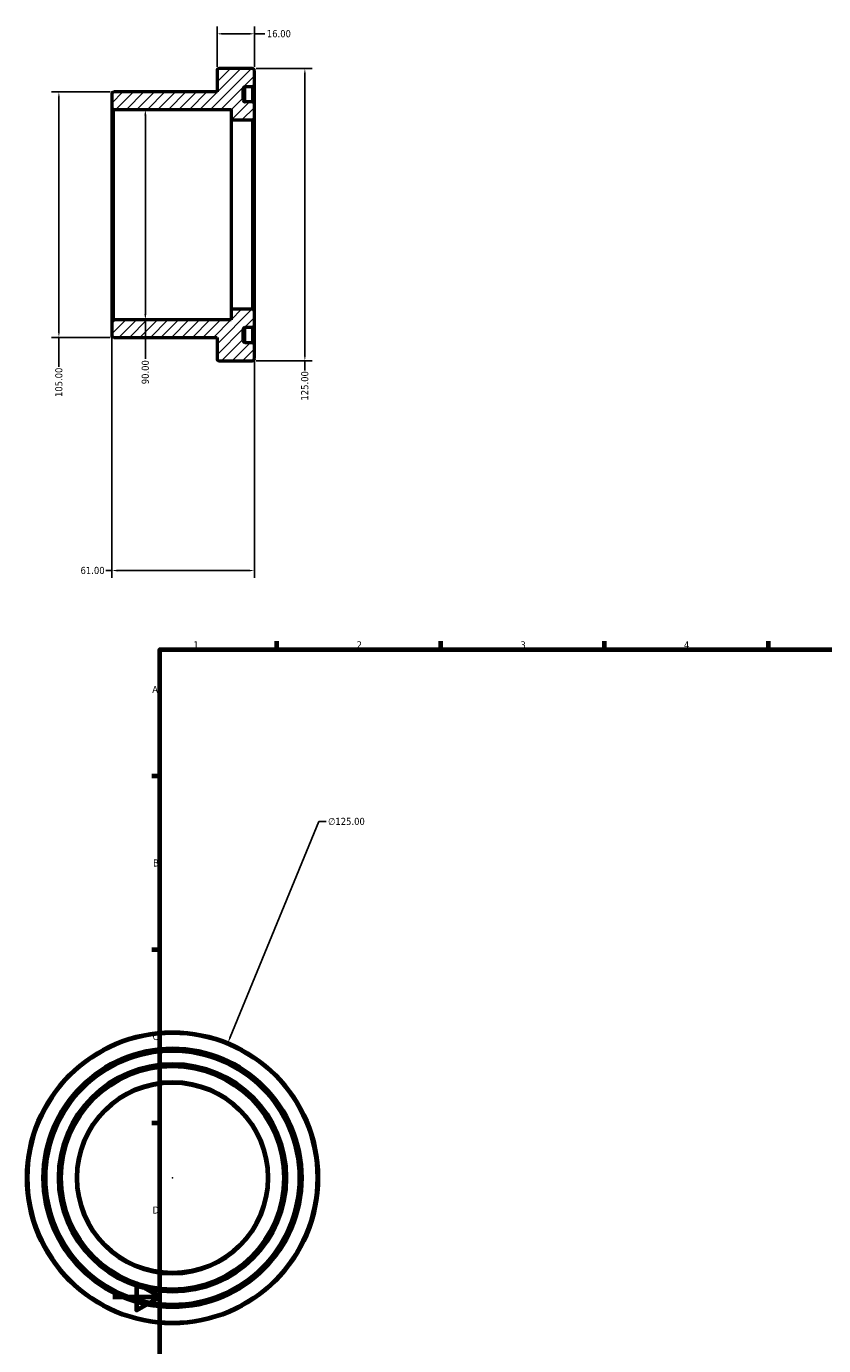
# Model space of a CAD drawing. Header units: millimetres. Extents: x -37 to 884, y -89 to 841.
# Tile 2 of 3: x -37 to 304, y 276 to 841. Entities that reach past the tile are written whole.
import ezdxf

# ---------------------------------------------------------------- set-up
doc = ezdxf.new("R2010")
doc.units = ezdxf.units.MM
for name, color, linetype, lineweight in [('Border (ANSI)', 7, 'Continuous', 70), ('Dimension (ANSI)', 7, 'Continuous', 25), ('Hatch (ANSI)', 7, 'Continuous', 18), ('Visible (ANSI)', 7, 'Continuous', 50), ('Visible Narrow (ANSI)', 7, 'Continuous', 35)]:
    doc.layers.add(name, color=color, linetype=linetype, lineweight=lineweight)
doc.styles.add('Note Text (ANSI)', font='tahoma.ttf')
doc.dimstyles.new('Default - mm (ANSI)', dxfattribs={"dimtxt": 3.048, "dimasz": 2.5, "dimexe": 3.175, "dimexo": 1.6002, "dimgap": 0.8, "dimtad": 0, "dimtoh": 1, "dimrnd": 1e-08, "dimzin": 4, "dimdsep": 46, "dimtxsty": 'Note Text (ANSI)', "dimcen": 0.09, "dimdle": 10, "dimclrd": 256, "dimclre": 256, "dimclrt": 256, "dimadec": 1, "dimazin": 1, "dimtfac": 1, "dimtofl": 0, "dimtmove": 0, "dimatfit": 3, "dimfxl": 1, "dimtolj": 1, "dimtzin": 4, "dimlwd": -1, "dimlwe": -1, "dimarcsym": 0})

# ---------------------------------------------------------------- blocks, each defined once
blk = doc.blocks.new('Borders Default Border')
at = {"layer": 'Border (ANSI)'}
for p, q in [((70.08, 574), (70.08, 577.45)), ((140.17, 574), (140.17, 577.45)), ((210.25, 574), (210.25, 577.45)), ((280.33, 574), (280.33, 577.45)), ((20, 519.75), (16.55, 519.75)), ((20, 445.5), (16.55, 445.5)), ((20, 371.25), (16.55, 371.25))]:
    blk.add_line(p, q, dxfattribs=at)
at = {"layer": 'Border (ANSI)', "flags": 128}
for points in [[(20, 20), (20, 574), (821, 574), (821, 20), (20, 20)], [(0, 297), (20, 297), (10, 302.77), (10, 291.23), (20, 297)]]:
    blk.add_lwpolyline(points, dxfattribs=at)
at = {"layer": 'Border (ANSI)', "char_height": 3.05, "attachment_point": 7, "style": 'Note Text (ANSI)'}
for s, insert in [('1', (34.35, 574.4)), ('2', (104.2, 574.4)), ('3', (174.26, 574.34)), ('4', (244.23, 574.4)), ('A', (16.78, 555.35)), ('B', (17.15, 481.1)), ('C', (16.95, 406.8)), ('D', (16.96, 332.6))]:
    blk.add_mtext(s, dxfattribs=dict(at, insert=insert))
blk = doc.blocks.new('*D7')
at = {"layer": 'Defpoints', "color": 0, "transparency": 16777216}
for p in [(60.5, 718.6), (-0.5, 714.1), (-0.5, 607.73)]:
    blk.add_point(p, dxfattribs=at)
at = {"layer": 'Dimension (ANSI)', "transparency": 16777216}
for p, q in [((60.5, 717), (60.5, 604.55)), ((-0.5, 712.5), (-0.5, 604.55)), ((-0.5, 607.73), (-3, 607.73)), ((58, 607.73), (2, 607.73))]:
    blk.add_line(p, q, dxfattribs=at)
for points in [[(2, 608.14), (2, 607.31), (-0.5, 607.73)], [(58, 608.14), (58, 607.31), (60.5, 607.73)]]:
    blk.add_solid(points, dxfattribs=at)
at = {"layer": 'Dimension (ANSI)', "transparency": 16777216, "insert": (-13.88, 609.31), "char_height": 3.048, "attachment_point": 1, "style": 'Note Text (ANSI)'}
blk.add_mtext('\\A1;61.00', dxfattribs=at)
blk = doc.blocks.new('*D8')
at = {"layer": 'Defpoints', "color": 0, "transparency": 16777216}
for p in [(13.85, 805), (13.85, 715), (13.85, 715)]:
    blk.add_point(p, dxfattribs=at)
at = {"layer": 'Dimension (ANSI)', "transparency": 16777216}
for p, q in [((13.85, 802.5), (13.85, 717.5)), ((13.85, 715), (13.85, 698.36))]:
    blk.add_line(p, q, dxfattribs=at)
for points in [[(13.43, 802.5), (14.27, 802.5), (13.85, 805)], [(13.43, 717.5), (14.27, 717.5), (13.85, 715)]]:
    blk.add_solid(points, dxfattribs=at)
at = {"layer": 'Dimension (ANSI)', "transparency": 16777216, "insert": (12.26, 687.44), "char_height": 3.048, "attachment_point": 1, "rotation": 90, "style": 'Note Text (ANSI)'}
blk.add_mtext('\\A1;90.00', dxfattribs=at)
blk = doc.blocks.new('*D9')
at = {"layer": 'Defpoints', "color": 0, "transparency": 16777216}
for p in [(60.5, 837.36), (44.5, 821.6), (60.5, 821.6)]:
    blk.add_point(p, dxfattribs=at)
at = {"layer": 'Dimension (ANSI)', "transparency": 16777216}
for p, q in [((44.5, 823.2), (44.5, 840.54)), ((47, 837.36), (58, 837.36)), ((60.5, 823.2), (60.5, 840.54)), ((60.5, 837.36), (65.02, 837.36))]:
    blk.add_line(p, q, dxfattribs=at)
for points in [[(47, 837.78), (47, 836.95), (44.5, 837.36)], [(58, 837.78), (58, 836.95), (60.5, 837.36)]]:
    blk.add_solid(points, dxfattribs=at)
at = {"layer": 'Dimension (ANSI)', "transparency": 16777216, "insert": (65.82, 838.95), "char_height": 3.048, "attachment_point": 1, "style": 'Note Text (ANSI)'}
blk.add_mtext('\\A1;16.00', dxfattribs=at)
blk = doc.blocks.new('*D10')
at = {"layer": 'Defpoints', "color": 0, "transparency": 16777216}
for p in [(59.6, 822.5), (59.6, 697.5), (82.07, 697.5)]:
    blk.add_point(p, dxfattribs=at)
at = {"layer": 'Dimension (ANSI)', "transparency": 16777216}
for p, q in [((61.2, 822.5), (85.25, 822.5)), ((82.07, 820), (82.07, 700)), ((61.2, 697.5), (85.25, 697.5)), ((82.07, 697.5), (82.07, 693.34))]:
    blk.add_line(p, q, dxfattribs=at)
for points in [[(81.66, 820), (82.49, 820), (82.07, 822.5)], [(81.66, 700), (82.49, 700), (82.07, 697.5)]]:
    blk.add_solid(points, dxfattribs=at)
at = {"layer": 'Dimension (ANSI)', "transparency": 16777216, "insert": (80.49, 680.46), "char_height": 3.048, "attachment_point": 1, "rotation": 90, "style": 'Note Text (ANSI)'}
blk.add_mtext('\\A1;125.00', dxfattribs=at)
blk = doc.blocks.new('*D11')
at = {"layer": 'Defpoints', "color": 0, "transparency": 16777216}
for p in [(49.19, 405.75), (1.73, 290.11)]:
    blk.add_point(p, dxfattribs=at)
at = {"layer": 'Dimension (ANSI)', "transparency": 16777216}
for p, q in [((87.98, 500.3), (50.13, 408.06)), ((91.2, 500.3), (87.98, 500.3)), ((25.37, 347.93), (25.55, 347.93)), ((25.46, 347.84), (25.46, 348.02))]:
    blk.add_line(p, q, dxfattribs=at)
blk.add_solid([(49.75, 408.22), (50.52, 407.9), (49.19, 405.75)], dxfattribs=at)
at = {"layer": 'Dimension (ANSI)', "transparency": 16777216, "insert": (92, 501.94), "char_height": 3.048, "attachment_point": 1, "style": 'Note Text (ANSI)'}
blk.add_mtext('\\A1;∅125.00', dxfattribs=at)
blk = doc.blocks.new('*D12')
at = {"layer": 'Defpoints', "color": 0, "transparency": 16777216}
for p in [(0.4, 812.5), (-23.14, 707.5), (0.4, 707.5)]:
    blk.add_point(p, dxfattribs=at)
at = {"layer": 'Dimension (ANSI)', "transparency": 16777216}
for p, q in [((-1.2, 812.5), (-26.32, 812.5)), ((-23.14, 810), (-23.14, 710)), ((-1.2, 707.5), (-26.32, 707.5)), ((-23.14, 707.5), (-23.14, 694.84))]:
    blk.add_line(p, q, dxfattribs=at)
for points in [[(-23.56, 810), (-22.73, 810), (-23.14, 812.5)], [(-23.56, 710), (-22.73, 710), (-23.14, 707.5)]]:
    blk.add_solid(points, dxfattribs=at)
at = {"layer": 'Dimension (ANSI)', "transparency": 16777216, "insert": (-24.73, 681.96), "char_height": 3.048, "attachment_point": 1, "rotation": 90, "style": 'Note Text (ANSI)'}
blk.add_mtext('\\A1;105.00', dxfattribs=at)

msp = doc.modelspace()

# ---------------------------------------------------------------- hatches: boundary and pattern name
at = {"layer": 'Hatch (ANSI)'}
h = msp.add_hatch(dxfattribs=at)
h.set_pattern_fill('ANSI31', color=256, scale=25.4, style=0)
h.set_pattern_definition([(45, (0, 0), (-2.245064, 2.245064), [])])
edge = h.paths.add_edge_path()
edge.add_ellipse((59.6, 801.4), major_axis=(0, -0.9), ratio=1, start_angle=0, end_angle=90)
edge.add_line((60.5, 801.4), (60.5, 807.3))
edge.add_ellipse((59.6, 807.3), major_axis=(0.9, 0), ratio=1, start_angle=0, end_angle=90)
edge.add_line((59.6, 808.2), (56.6, 808.2))
edge.add_ellipse((56.6, 809.1), major_axis=(0, -0.9), ratio=1, start_angle=270, end_angle=360, ccw=False)
edge.add_line((55.7, 809.1), (55.7, 813.9))
edge.add_ellipse((56.6, 813.9), major_axis=(-0.9, 0), ratio=1, start_angle=270, end_angle=360, ccw=False)
edge.add_line((56.6, 814.8), (59.6, 814.8))
edge.add_ellipse((59.6, 815.7), major_axis=(0, -0.9), ratio=1, start_angle=0, end_angle=90)
edge.add_line((60.5, 815.7), (60.5, 821.6))
edge.add_ellipse((59.6, 821.6), major_axis=(0.9, 0), ratio=1, start_angle=0, end_angle=90)
edge.add_line((59.6, 822.5), (45.4, 822.5))
edge.add_ellipse((45.4, 821.6), major_axis=(0, 0.9), ratio=1, start_angle=0, end_angle=90)
edge.add_line((44.5, 821.6), (44.5, 812.5))
edge.add_line((44.5, 812.5), (0.4, 812.5))
edge.add_ellipse((0.4, 811.6), major_axis=(0, 0.9), ratio=1, start_angle=0, end_angle=90)
edge.add_line((-0.5, 811.6), (-0.5, 805.9))
edge.add_ellipse((0.4, 805.9), major_axis=(-0.9, 0), ratio=1, start_angle=0, end_angle=90)
edge.add_line((0.4, 805), (50.5, 805))
edge.add_line((50.5, 805), (50.5, 800.5))
edge.add_line((50.5, 800.5), (59.6, 800.5))
edge = h.paths.add_edge_path()
edge.add_ellipse((59.6, 718.6), major_axis=(0.9, 0), ratio=1, start_angle=0, end_angle=90)
edge.add_line((59.6, 719.5), (50.5, 719.5))
edge.add_line((50.5, 719.5), (50.5, 715))
edge.add_line((50.5, 715), (0.4, 715))
edge.add_ellipse((0.4, 714.1), major_axis=(0, 0.9), ratio=1, start_angle=0, end_angle=90)
edge.add_line((-0.5, 714.1), (-0.5, 708.4))
edge.add_ellipse((0.4, 708.4), major_axis=(-0.9, 0), ratio=1, start_angle=0, end_angle=90)
edge.add_line((0.4, 707.5), (44.5, 707.5))
edge.add_line((44.5, 707.5), (44.5, 698.4))
edge.add_ellipse((45.4, 698.4), major_axis=(-0.9, 0), ratio=1, start_angle=0, end_angle=90)
edge.add_line((45.4, 697.5), (59.6, 697.5))
edge.add_ellipse((59.6, 698.4), major_axis=(0, -0.9), ratio=1, start_angle=0, end_angle=90)
edge.add_line((60.5, 698.4), (60.5, 704.3))
edge.add_ellipse((59.6, 704.3), major_axis=(0.9, 0), ratio=1, start_angle=0, end_angle=90)
edge.add_line((59.6, 705.2), (56.6, 705.2))
edge.add_ellipse((56.6, 706.1), major_axis=(0, -0.9), ratio=1, start_angle=270, end_angle=360, ccw=False)
edge.add_line((55.7, 706.1), (55.7, 710.9))
edge.add_ellipse((56.6, 710.9), major_axis=(-0.9, 0), ratio=1, start_angle=270, end_angle=360, ccw=False)
edge.add_line((56.6, 711.8), (59.6, 711.8))
edge.add_ellipse((59.6, 712.7), major_axis=(0, -0.9), ratio=1, start_angle=0, end_angle=90)
edge.add_line((60.5, 712.7), (60.5, 718.6))

# ---------------------------------------------------------------- linework, layer by layer
at = {"layer": 'Visible (ANSI)'}
for p, q in [((44.5, 821.6), (44.5, 812.5)), ((59.6, 822.5), (45.4, 822.5)), ((60.5, 815.7), (60.5, 821.6)), ((55.7, 809.1), (55.7, 813.9)), ((56.6, 814.8), (59.6, 814.8)), ((60.5, 807.3), (60.5, 815.7)), ((-0.5, 811.6), (-0.5, 805.9)), ((44.5, 812.5), (0.4, 812.5)), ((59.6, 808.2), (56.6, 808.2)), ((60.5, 801.4), (60.5, 807.3)), ((-0.5, 805.9), (-0.5, 714.1)), ((0.4, 805), (50.5, 805)), ((50.5, 805), (50.5, 800.5)), ((50.5, 800.5), (59.6, 800.5)), ((50.5, 800.5), (50.5, 719.5)), ((60.5, 718.6), (60.5, 801.4)), ((59.6, 719.5), (50.5, 719.5)), ((50.5, 719.5), (50.5, 715)), ((60.5, 712.7), (60.5, 718.6)), ((-0.5, 714.1), (-0.5, 708.4)), ((50.5, 715), (0.4, 715)), ((56.6, 711.8), (59.6, 711.8)), ((60.5, 704.3), (60.5, 712.7)), ((0.4, 707.5), (44.5, 707.5)), ((44.5, 707.5), (44.5, 698.4)), ((55.7, 706.1), (55.7, 710.9)), ((59.6, 705.2), (56.6, 705.2)), ((60.5, 698.4), (60.5, 704.3)), ((45.4, 697.5), (59.6, 697.5))]:
    msp.add_line(p, q, dxfattribs=at)
for radius in [62.5, 54.8, 48.2, 40.5]:
    msp.add_circle((25.459, 347.927), radius, dxfattribs=at)
for centre, start, end in [((45.4, 821.6), 90, 180), ((59.6, 821.6), 0, 90), ((56.6, 813.9), 90, 180), ((59.6, 815.7), 270, 0), ((0.4, 811.6), 90, 180), ((56.6, 809.1), 180, 270), ((59.6, 807.3), 0, 90), ((0.4, 805.9), 180, 270), ((59.6, 801.4), 270, 0), ((59.6, 718.6), 0, 90), ((0.4, 714.1), 90, 180), ((56.6, 710.9), 90, 180), ((59.6, 712.7), 270, 0), ((0.4, 708.4), 180, 270), ((56.6, 706.1), 180, 270), ((59.6, 704.3), 0, 90), ((45.4, 698.4), 180, 270), ((59.6, 698.4), 270, 0)]:
    msp.add_arc(centre, 0.9, start, end, dxfattribs=at)
at = {"layer": 'Visible Narrow (ANSI)'}
for p, q in [((56.6, 808.832), (56.6, 814.783)), ((59.6, 814.783), (59.6, 808.832)), ((0.4, 715.554), (0.4, 804.446)), ((59.6, 800.001), (59.6, 719.999)), ((56.6, 705.217), (56.6, 711.168)), ((59.6, 711.168), (59.6, 705.217))]:
    msp.add_line(p, q, dxfattribs=at)
for radius in [61.6, 55.7, 53.9, 49.1, 47.3, 41.4]:
    msp.add_circle((25.459, 347.927), radius, dxfattribs=at)

# ---------------------------------------------------------------- block references
msp.add_blockref('Borders Default Border', (0, 0))

# ---------------------------------------------------------------- dimensions: what is measured, and where the dimension line sits
at = {"layer": 'Dimension (ANSI)'}
for base, p1, p2, angle, override, picture, middle in [((60.5, 837.365), (44.5, 821.6), (60.5, 821.6), 180, {"dimtoh": 0, "dimdec": 2, "dimtp": 0, "dimtm": 0, "dimtdec": 2, "dimatfit": 2}, '*D9', (70.714, 837.365)), ((82.075, 697.5), (59.6, 822.5), (59.6, 697.5), 90, {"dimtoh": 0, "dimdec": 2, "dimtp": 0, "dimtm": 0, "dimtdec": 2, "dimatfit": 2}, '*D10', (82.075, 686.5)), ((-23.144, 707.5), (0.4, 812.5), (0.4, 707.5), 90, {"dimtoh": 0, "dimdec": 2, "dimtp": 0, "dimtm": 0, "dimtdec": 2, "dimatfit": 2}, '*D12', (-23.144, 688)), ((13.85, 715), (13.85, 805), (13.85, 715), 270, {"dimtoh": 0, "dimdec": 2, "dimse1": 1, "dimse2": 1, "dimtp": 0, "dimtm": 0, "dimtdec": 2, "dimatfit": 2}, '*D8', (13.85, 692.5)), ((-0.5, 607.727), (60.5, 718.6), (-0.5, 714.1), 180, {"dimtoh": 0, "dimdec": 2, "dimtp": 0, "dimtm": 0, "dimtdec": 2, "dimatfit": 2}, '*D7', (-8.84, 607.727))]:
    dim = msp.add_linear_dim(base=base, p1=p1, p2=p2, angle=angle, dimstyle='Default - mm (ANSI)', override=override, dxfattribs=at)
    dim.commit()
    dim.dimension.update_dxf_attribs({"geometry": picture, "text_midpoint": middle, "dimtype": 160})
dim = msp.add_diameter_dim_2p(p1=(1.731, 290.106), p2=(49.186, 405.748), dimstyle='Default - mm (ANSI)', override={"dimtih": 1, "dimdec": 2, "dimlfac": 1, "dimtp": 0, "dimtm": 0, "dimtdec": 2}, dxfattribs=at)
dim.commit()
dim.dimension.update_dxf_attribs({"geometry": '*D11', "text_midpoint": (99.845, 500.296), "dimtype": 163})

doc.saveas('drawing.dxf')
